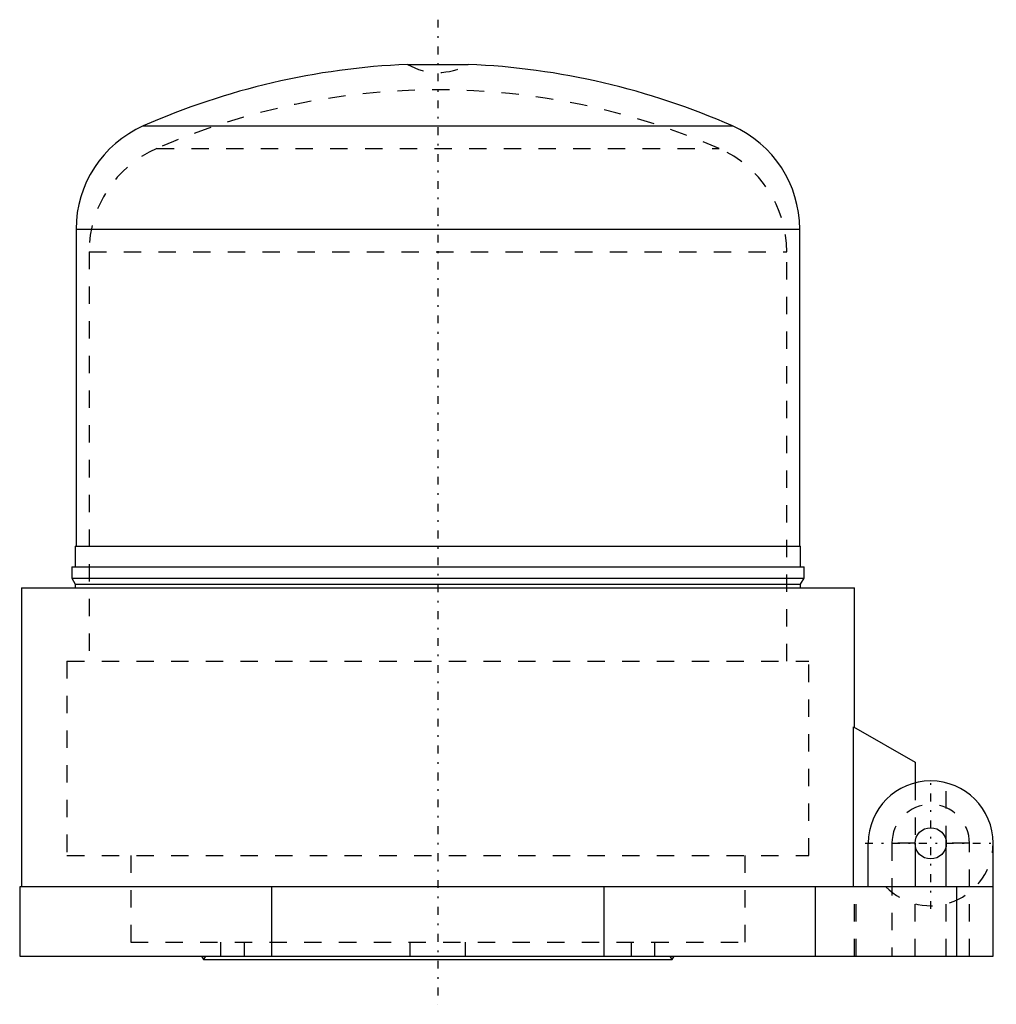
# Model space of a CAD drawing. Extents: x -24.1 to 32.2, y -2.6 to 54.2.
import ezdxf

# ---------------------------------------------------------------- set-up
doc = ezdxf.new("R2010")
doc.units = 0
doc.linetypes.add('CENTER', pattern=[1.5, 0.45, -0.5, 0.05, -0.5])
doc.linetypes.add('DASHED', pattern=[2, 1, -1])
for name, color, linetype in [('AM_0', 7, 'CONTINUOUS'), ('AM_3', 7, 'DASHED'), ('AM_7', 7, 'CENTER')]:
    doc.layers.add(name, color=color, linetype=linetype)

msp = doc.modelspace()

# ---------------------------------------------------------------- linework, layer by layer
at = {"layer": 'AM_0', "color": 7, "linetype": 'CONTINUOUS'}
for p, q in [((-1.754, 51.6), (1.754, 51.6)), ((-16.977, 48.052), (16.977, 48.052)), ((-20.85, 42.107), (-20.85, 23.837)), ((-20.85, 42.107), (20.85, 42.107)), ((20.85, 23.837), (20.85, 42.107)), ((-20.9, 23.837), (-20.9, 22.637)), ((-20.9, 23.837), (20.9, 23.837)), ((20.9, 22.637), (20.9, 23.837)), ((-21.1, 22.637), (-21.1, 21.983)), ((-21.1, 22.637), (21.1, 22.637)), ((21.1, 21.983), (21.1, 22.637)), ((-21.1, 21.983), (-20.9, 21.637)), ((-21.1, 21.983), (21.1, 21.983)), ((-20.9, 21.637), (-20.9, 21.437)), ((-20.9, 21.637), (20.9, 21.637)), ((20.9, 21.637), (21.1, 21.983)), ((20.9, 21.437), (20.9, 21.637)), ((-24, 21.437), (-24, 4.2)), ((-24, 21.437), (24, 21.437)), ((24, 13.397), (24, 21.437)), ((23.953, 4.2), (23.953, 13.424)), ((23.953, 13.424), (27.5, 11.377)), ((27.5, 11.377), (27.5, 10.186)), ((24.8, 4.2), (24.8, 6.7)), ((27.5, 6.7), (27.5, 4.2)), ((29.3, 4.2), (29.3, 6.7)), ((32, 0.2), (32, 6.7)), ((-24.1, 4.2), (-24.1, 0.2)), ((32, 4.2), (-24.1, 4.2)), ((-9.579, 0.2), (-9.579, 4.2)), ((9.579, 0.2), (9.579, 4.2)), ((21.77, 0.2), (21.77, 4.2)), ((29.899, 0.2), (29.899, 4.2)), ((-24.1, 0.2), (32, 0.2)), ((-13.615, 0.2), (-13.5, 0)), ((-13.5, 0), (13.5, 0)), ((13.5, 0), (13.615, 0.2))]:
    msp.add_line(p, q, dxfattribs=at)
msp.add_circle((28.4, 6.7), 0.9, dxfattribs=at)
for centre, radius, start, end in [((0, 9.637), 42, 92.393, 113.8426), ((0, 9.637), 42, 66.1574, 87.607), ((-14.35, 42.107), 6.5, 113.8426, 180), ((14.35, 42.107), 6.5, 0, 66.1574), ((28.4, 6.7), 3.6, 0, 180)]:
    msp.add_arc(centre, radius, start, end, dxfattribs=at)
at = {"layer": 'AM_3', "color": 6, "linetype": 'DASHED'}
for p, q in [((-16.2, 46.755), (16.2, 46.755)), ((-20.1, 40.798), (-20.1, 17.2)), ((-20.1, 40.798), (20.1, 40.798)), ((20.1, 17.2), (20.1, 40.798)), ((-21.375, 17.2), (-21.375, 6)), ((-21.375, 17.2), (21.375, 17.2)), ((21.375, 6), (21.375, 17.2)), ((27.5, 10.186), (27.5, 6.7)), ((29.3, 6.7), (29.3, 10.186)), ((26.164, 6.7), (26.164, 0.2)), ((27.5, 6.7), (26.164, 6.7)), ((30.636, 6.7), (29.3, 6.7)), ((30.636, 0.2), (30.636, 6.7)), ((-21.375, 6), (21.375, 6)), ((-17.7, 6), (-17.7, 1)), ((17.7, 1), (17.7, 6)), ((24.017, 0.2), (24.017, 4.2)), ((24.1, 0.2), (24.1, 4.2)), ((27.5, 0.2), (27.5, 4.2)), ((29.3, 0.2), (29.3, 4.2)), ((-17.7, 1), (17.7, 1)), ((-12.5, 0.2), (-12.5, 1)), ((-11.136, 0.2), (-11.136, 1)), ((-1.6, 0.2), (-1.6, 1)), ((1.6, 0.2), (1.6, 1)), ((11.136, 1), (11.136, 0.2)), ((12.5, 0.2), (12.5, 1)), ((-13.385, 0.2), (-13.5, 0)), ((13.5, 0), (13.385, 0.2))]:
    msp.add_line(p, q, dxfattribs=at)
for centre, radius, start, end in [((0, 54.687), 3.55, 240.3974, 299.6026), ((0, 9.637), 40.5, 66.4218, 113.5782), ((-13.6, 40.798), 6.5, 113.5782, 180), ((13.6, 40.798), 6.5, 0, 66.4218), ((28.4, 6.7), 2.236, 0, 180), ((28.4, 6.7), 3.6, 223.983, 0)]:
    msp.add_arc(centre, radius, start, end, dxfattribs=at)
at = {"layer": 'AM_7', "color": 4, "linetype": 'CENTER'}
for p, q in [((0, 54.18), (0, -2.58)), ((28.4, 2.92), (28.4, 10.48)), ((24.62, 6.7), (32.18, 6.7))]:
    msp.add_line(p, q, dxfattribs=at)

doc.saveas('drawing.dxf')
